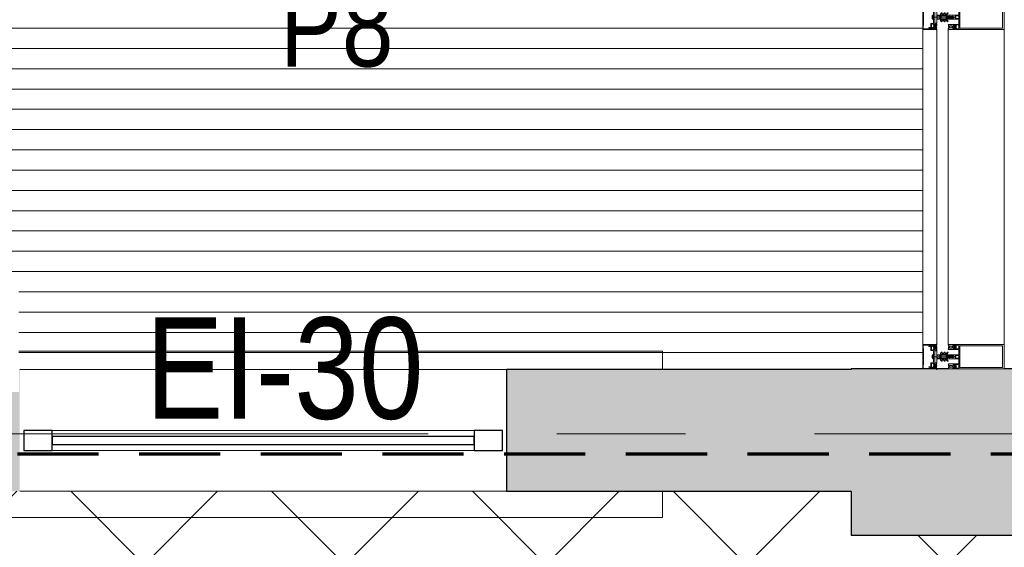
# Model space of a CAD drawing. Header units: millimetres. Extents: x -2180 to 54567, y -1945 to 22251.
# Tile 26 of 143: x 3406 to 5833, y 7220 to 8521. Entities that reach past the tile are written whole.
import ezdxf

# ---------------------------------------------------------------- set-up
doc = ezdxf.new("R2010")
doc.units = ezdxf.units.MM
doc.linetypes.add('EST_Dash_2_1_', pattern=[300, 200, -100])
doc.linetypes.add('Grid Line 1_2_', pattern=[2222.5, 1270, -317.5, 317.5, -317.5])
for name, color, linetype, lineweight in [('_Beyond_', 7, 'Continuous', 9), ('Curtain Panels', 7, 'Continuous', 9), ('Curtain Panels-1', 7, 'Continuous', 18), ('Curtain Wall Mullions', 7, 'Continuous', 9), ('Detail Items', 7, 'Continuous', 9), ('Grids-1', 7, 'Grid Line 1_2_', 9), ('Walls', 7, 'Continuous', 9), ('Walls-1', 7, 'Continuous', 25), ('Windows', 7, 'Continuous', 9), ('Windows-1', 7, 'Continuous', 25)]:
    doc.layers.add(name, color=color, linetype=linetype, lineweight=lineweight)
for name, color, linetype, lineweight, true_color in [('_Beyond_-2', 7, 'Continuous', 9, 0xc0c0c0), ('Color Fill-1', 7, 'Continuous', 9, 0xab8450), ('Cut Pattern-1', 7, 'Continuous', 9, 0x787878), ('Room Tags-1', 7, 'Continuous', 9, 0x800000), ('SMA_Tuletõkkesektsioon', 1, 'EST_Dash_2_1_', 70, 0xff0000), ('Text Notes-1', 1, 'Continuous', 9, 0xff0000)]:
    doc.layers.add(name, color=color, linetype=linetype, lineweight=lineweight, true_color=true_color)
doc.styles.add('Swis721 Cn BT_1', font='swissc.ttf', dxfattribs={"height": 200})
doc.styles.add('Swis721 Cn BT_I', font='swissci.ttf', dxfattribs={"height": 250})

# ---------------------------------------------------------------- blocks, each defined once
blk = doc.blocks.new('SMA_W1_ 1-jaotus - SA-05_1200x1500mm EI-30-1804722-1 Korruse põrandate plaan')
at = {"layer": 'Windows'}
for p, q in [((-520, 0), (520, 0)), ((520, -50), (-520, -50))]:
    blk.add_line(p, q, dxfattribs=at)
at = {"layer": 'Windows-1'}
for p, q in [((-520, 0), (-590, 0)), ((-590, 0), (-590, -50)), ((-520, -50), (-520, 0)), ((590, 0), (520, 0)), ((520, 0), (520, -50)), ((590, -50), (590, 0)), ((520, -15), (-520, -15)), ((-520, -15), (-520, -35)), ((520, -35), (520, -15)), ((-520, -35), (520, -35)), ((-590, -50), (-520, -50)), ((520, -50), (590, -50))]:
    blk.add_line(p, q, dxfattribs=at)
blk = doc.blocks.new('System Panel - Glazed-2215717-1 Korruse põrandate plaan')
at = {"layer": 'Curtain Panels-1'}
for p, q in [((388.6, 0), (-388.6, 0)), ((-388.6, -28), (388.6, -28))]:
    blk.add_line(p, q, dxfattribs=at)
blk = doc.blocks.new('Rectangular Mullion - HI_CovCap-30mm_Mull-125mm-V3-1 Korruse põrandate plaan')
at = {"layer": 'Detail Items'}
for p, q in [((-30, 164.5), (-30, 151)), ((-30, 157.9), (-30, 58.6)), ((28.5, 166), (-28.5, 166)), ((-26.9, 157.9), (-26.9, 58.6)), ((26.9, 157.9), (26.9, 58.6)), ((30, 151), (30, 164.5)), ((30, 157.9), (30, 58.6)), ((-17.6, 41.5), (-17.6, 53.5)), ((-17.1, 54), (-6.5, 54)), ((-5, 52.5), (-5, 25.5)), ((-3.2, 53.5), (-3.2, 46.1)), ((2.7, 54), (-2.7, 54)), ((3.2, 46.1), (3.2, 53.5)), ((5, 25.5), (5, 52.5)), ((6.5, 54), (17.1, 54)), ((17.6, 53.5), (17.6, 41.5)), ((-29.8, 29.2), (-28.5, 29.2)), ((-29.8, 28.3), (-29.8, 28.2)), ((-29.6, 28), (-28.9, 28)), ((-28.6, 28.9), (-29.2, 28.9)), ((-28.1, 29.3), (-25.9, 30.3)), ((-27.3, 40.8), (-27.9, 40.8)), ((-27.9, 40.2), (-26.6, 40.2)), ((-26.8, 44.5), (-27.6, 43.5)), ((-27.3, 39.6), (-27.6, 39.1)), ((-27.2, 46.3), (-26.2, 47.4)), ((-26.2, 42.9), (-26.2, 41.7)), ((-26.2, 32.6), (-26.2, 35.6)), ((-26.1, 39.6), (-26.1, 39.8)), ((-24.5, 43.4), (-25.7, 43.4)), ((-25.7, 41.2), (-25.4, 41.2)), ((-25.5, 39.5), (-25.7, 39.4)), ((-25.5, 47.7), (-22.1, 47.7)), ((-25.2, 41.3), (-24.2, 43)), ((-22.4, 31.6), (-25.2, 31.6)), ((-22.7, 44), (-25, 44)), ((-25, 39.2), (-25, 39.3)), ((-24.3, 39.2), (-24.5, 39.1)), ((-24.2, 37.6), (-23.4, 37.6)), ((-23.8, 39), (-23.9, 39.2)), ((-23.4, 43), (-22.4, 41.3)), ((-23.4, 29), (-23, 28.1)), ((-23.2, 39.2), (-23.3, 39.1)), ((-21.9, 43.4), (-23.1, 43.4)), ((-22.6, 39.2), (-22.7, 39.3)), ((-22.5, 28.1), (-22, 29)), ((-22.2, 41.2), (-21.9, 41.2)), ((-22, 39.6), (-22.1, 39.4)), ((-21.5, 39.7), (-21.6, 39.7)), ((-21.4, 47.4), (-20.4, 46.3)), ((-21.4, 41.7), (-21.4, 42.9)), ((-21.4, 35.6), (-21.4, 32.6)), ((-21.3, 29), (-20.8, 28.1)), ((-20, 43.5), (-20.8, 44.5)), ((-19.6, 40.8), (-20.3, 40.8)), ((-20.2, 28.1), (-19.8, 29)), ((-19, 29), (-18.6, 28.1)), ((-7.8, 23.5), (-10.3, 25)), ((-9.1, 27.2), (-5.7, 25.2)), ((-5.4, 9.3), (-5.4, 24.8)), ((-4.5, 25), (-3.5, 25)), ((-2.7, 45.6), (2.7, 45.6)), ((-2.2, 31), (-2.5, 30.9)), ((-2.5, 30.5), (-2.3, 30.4)), ((-1.9, 34.5), (-2.1, 32.8)), ((-0.9, 36.5), (-1.7, 35.1)), ((-1.7, 23.7), (-1.7, 24.9)), ((-1.4, 24.5), (-1.4, 24)), ((-1.3, 33.7), (-1.3, 33.8)), ((-1.3, 31.1), (0.7, 31.1)), ((-1.1, 34.5), (-0.4, 35.6)), ((0.3, 26.2), (-1.1, 26.2)), ((-0.6, 32.5), (-0.6, 32.4)), ((0.8, 33), (-0.1, 33)), ((0, -6.9), (0, 47.3)), ((0.4, 25), (0.2, 25)), ((0.3, 25.3), (0.6, 25.5)), ((0.4, 35.6), (1.1, 34.5)), ((0.6, 32.3), (0.9, 32.3)), ((1, 31.8), (0.7, 32.1)), ((1.7, 35.1), (0.9, 36.5)), ((1.3, 33.8), (1.3, 33.7)), ((2.1, 32.8), (1.9, 34.5)), ((2.4, 30.9), (2.2, 31)), ((2.2, 30.4), (2.4, 30.5)), ((3.5, 25), (4.5, 25)), ((5.4, 24.8), (5.4, 9.3)), ((5.6, 25.2), (9.1, 27.2)), ((10.3, 25), (7.7, 23.5)), ((19, 29), (18.5, 28.1)), ((19.6, 40.8), (20.3, 40.8)), ((20.2, 28.1), (19.7, 29)), ((20, 43.5), (20.8, 44.5)), ((20.4, 46.3), (21.4, 47.4)), ((21.2, 29), (20.7, 28.1)), ((21.4, 41.7), (21.4, 42.9)), ((21.4, 39.7), (21.6, 39.7)), ((21.4, 35.6), (21.4, 32.6)), ((21.9, 43.4), (23.1, 43.4)), ((22.2, 41.2), (21.9, 41.2)), ((22.4, 28.1), (21.9, 29)), ((22, 39.6), (22.1, 39.4)), ((22.1, 47.7), (25.5, 47.7)), ((23.4, 43), (22.4, 41.3)), ((22.4, 31.6), (25.2, 31.6)), ((22.6, 44), (24.9, 44)), ((22.6, 39.2), (22.7, 39.3)), ((23.4, 29), (23, 28.1)), ((23.1, 39.2), (23.2, 39.1)), ((24.2, 37.6), (23.4, 37.6)), ((23.8, 39), (23.8, 39.2)), ((25.2, 41.3), (24.2, 43)), ((24.3, 39.2), (24.5, 39.1)), ((24.5, 43.4), (25.7, 43.4)), ((25, 39.2), (25, 39.3)), ((25.7, 41.2), (25.4, 41.2)), ((25.5, 39.5), (25.7, 39.4)), ((28.1, 29.3), (25.9, 30.3)), ((26.1, 39.6), (26.1, 39.8)), ((26.2, 47.4), (27.2, 46.3)), ((26.2, 42.9), (26.2, 41.7)), ((26.2, 32.6), (26.2, 35.6)), ((27.9, 40.2), (26.6, 40.2)), ((26.8, 44.5), (27.6, 43.5)), ((27.3, 40.8), (27.9, 40.8)), ((27.3, 39.6), (27.5, 39.1)), ((29.8, 29.2), (28.5, 29.2)), ((28.5, 28.9), (29.2, 28.9)), ((29.6, 28), (28.9, 28)), ((29.8, 28.3), (29.8, 28.2)), ((-7.8, 16.2), (-10.4, 17.8)), ((-7.6, 8.9), (-10.4, 10.5)), ((-9.1, 19.9), (-8.3, 19.4)), ((-9.1, 12.6), (-8.3, 12.1)), ((-7.5, 19.8), (-7.5, 23.1)), ((-7.5, 12.6), (-7.5, 15.8)), ((-5.9, 8.8), (-7.4, 8.8)), ((-5, 1), (-5, 6.7)), ((-2.7, 8.4), (-4, 8.4)), ((-3.9, 22), (-3.9, 11)), ((-3.7, 1.7), (-3.7, 6)), ((-3.4, 22.5), (3.4, 22.5)), ((3.4, 10.5), (-3.4, 10.5)), ((-3.3, 23.5), (-1.9, 23.5)), ((-2.7, 7), (-2.1, 7)), ((-1.7, 9), (-2, 8.7)), ((-1.4, 7.3), (-0.7, 8)), ((-1.1, 23.8), (-0.5, 24.2)), ((0.5, 24.2), (1.4, 23.6)), ((0.7, 8), (1.4, 7.3)), ((2, 8.7), (1.7, 9)), ((1.9, 23.5), (3.3, 23.5)), ((2.1, 7), (2.7, 7)), ((3.3, 8.4), (2.7, 8.4)), ((3.7, 6), (3.7, 1.7)), ((3.9, 11), (3.9, 22)), ((4.3, 22.5), (4.3, 9.4)), ((7.4, 8.8), (5.9, 8.8)), ((7.5, 23.1), (7.5, 19.8)), ((7.5, 15.8), (7.5, 12.6)), ((10.4, 10.5), (7.6, 8.9)), ((10.4, 17.8), (7.7, 16.2)), ((8.2, 19.4), (9.1, 19.9)), ((8.2, 12.1), (9.1, 12.6)), ((-31, 0), (-31.9, 0)), ((-26.5, -14.6), (-28.4, -10.3)), ((-25.4, -15.9), (-28.2, -15.9)), ((-26.8, -0.2), (-27.6, -1.7)), ((-26.3, -10.9), (-25.6, -12.5)), ((-25.7, -1), (-26.2, -0.2)), ((-16, -14.9), (-26, -14.9)), ((-23.8, -4.2), (-25.1, -4.2)), ((-25.1, -4.8), (-24.5, -4.8)), ((-24.6, -0.2), (-25, -1)), ((-24.8, -3.1), (-24.5, -3.6)), ((-24.8, -7.5), (-24, -8.5)), ((-24.6, -13.1), (-18, -13.1)), ((-23.5, -1), (-24, -0.2)), ((-23.4, -6.9), (-23.4, -5.7)), ((-23.3, -3.8), (-23.3, -3.6)), ((-22.4, -0.2), (-22.9, -1)), ((-22.9, -3.4), (-22.7, -3.5)), ((-22.9, -5.2), (-22.6, -5.2)), ((-21.7, -7.4), (-22.9, -7.4)), ((-22.4, -5.4), (-21.4, -7)), ((-22.2, -3.3), (-22.2, -3.2)), ((-22.2, -8), (-19.8, -8)), ((-21.3, -1), (-21.8, -0.2)), ((-21.7, -3.1), (-21.5, -3.2)), ((-21, -3.2), (-21, -3)), ((-20.2, -0.2), (-20.7, -1)), ((-20.6, -7), (-19.6, -5.4)), ((-20.5, -3.1), (-20.4, -3.2)), ((-19.1, -7.4), (-20.3, -7.4)), ((-19.9, -3.3), (-19.8, -3.2)), ((-19.1, -1), (-19.6, -0.2)), ((-19.4, -5.2), (-19.1, -5.2)), ((-19.3, -3.4), (-19.2, -3.6)), ((-18.8, -3.7), (-18.7, -3.7)), ((-18.6, -5.7), (-18.6, -6.9)), ((-18, -0.2), (-18.5, -1)), ((-18, -8.5), (-17.2, -7.5)), ((-17.5, -4.8), (-16.8, -4.8)), ((-17, -1), (-17.4, -0.2)), ((-15.7, -0.2), (-16.2, -1)), ((-14.4, -8.4), (-15.5, -14.5)), ((-5.2, -8.2), (-14.1, -8.2)), ((-0.2, -8.2), (-4.8, -8.2)), ((-4.1, -10.4), (4.1, -10.4)), ((-3.7, 0), (-4, 0)), ((2.3, -11.9), (-2.3, -11.9)), ((4.8, -8.2), (0.3, -8.2)), ((4, 0), (3.6, 0)), ((14.1, -8.2), (5.2, -8.2)), ((15.5, -14.5), (14.4, -8.4)), ((15.7, -0.2), (16.2, -1)), ((26, -14.9), (16, -14.9)), ((17.5, -4.8), (16.8, -4.8)), ((17, -1), (17.4, -0.2)), ((18, -8.5), (17.2, -7.5)), ((18, -0.2), (18.5, -1)), ((18, -13.1), (24.6, -13.1)), ((18.6, -5.7), (18.6, -6.9)), ((18.8, -3.7), (18.7, -3.7)), ((19.1, -1), (19.6, -0.2)), ((19.4, -5.2), (19.1, -5.2)), ((19.1, -7.4), (20.3, -7.4)), ((19.3, -3.4), (19.2, -3.6)), ((20.6, -7), (19.6, -5.4)), ((19.9, -3.3), (19.8, -3.2)), ((22.2, -8), (19.8, -8)), ((20.2, -0.2), (20.7, -1)), ((20.5, -3.1), (20.4, -3.2)), ((21, -3.2), (21, -3)), ((21.3, -1), (21.8, -0.2)), ((22.4, -5.4), (21.4, -7)), ((21.7, -3.1), (21.5, -3.2)), ((21.7, -7.4), (22.9, -7.4)), ((22.2, -3.3), (22.2, -3.2)), ((22.4, -0.2), (22.9, -1)), ((22.9, -5.2), (22.6, -5.2)), ((22.9, -3.4), (22.7, -3.5)), ((23.3, -3.8), (23.3, -3.6)), ((23.4, -6.9), (23.4, -5.7)), ((23.5, -1), (24, -0.2)), ((23.8, -4.2), (25.1, -4.2)), ((24.8, -7.5), (24, -8.5)), ((24.8, -3.1), (24.5, -3.6)), ((25.1, -4.8), (24.5, -4.8)), ((24.6, -0.2), (25, -1)), ((28.2, -15.9), (25.4, -15.9)), ((25.6, -12.5), (26.3, -10.9)), ((25.7, -1), (26.2, -0.2)), ((28.4, -10.3), (26.5, -14.6)), ((26.8, -0.2), (27.6, -1.7)), ((31, 0), (31.9, 0)), ((-23.7, -33.7), (-27.7, -33.7)), ((-27.5, -35), (27.5, -35)), ((27.7, -33.7), (23.7, -33.7))]:
    blk.add_line(p, q, dxfattribs=at)
at = {"layer": 'Detail Items', "flags": 128}
for points in [[(26.9, 151), (26.9, 161.7), (-26.9, 161.7), (-26.9, 151)], [(-30, 61), (-30, 41), (-28.1, 41), (-27.3, 41.8), (-27.3, 42.4), (-28.5, 42.4), (-28.5, 45.1), (-24.1, 45.1)], [(-24.1, 54), (-28.5, 54), (-28.5, 48.3), (-27.3, 48.3), (-27.3, 47.7), (-28, 47.1)], [(-26.9, 61), (-26.9, 56.3), (26.9, 56.3), (26.9, 61)], [(-19.7, 47.1), (-20.3, 47.7), (-20.3, 48.3), (-19.1, 48.3), (-19.1, 54), (-23.6, 54)], [(23.5, 54), (19.1, 54), (19.1, 48.3), (20.3, 48.3), (20.3, 47.7), (19.6, 47.1)], [(24, 45.1), (28.5, 45.1), (28.5, 42.4), (27.3, 42.4), (27.3, 41.8), (28.1, 41), (30, 41), (30, 61)], [(27.9, 47.1), (27.3, 47.7), (27.3, 48.3), (28.5, 48.3), (28.5, 54), (24, 54)], [(-28.5, 40.8), (-30, 40.8), (-30, 29.4)], [(-27.5, 43.1), (-27, 42.8), (-27, 42.7)], [(-23.6, 45.1), (-19.1, 45.1), (-19.1, 42.4), (-20.3, 42.4), (-20.3, 41.8), (-19.5, 41), (-18.1, 41)], [(-21.1, 40.2), (-19.8, 40.1), (-21, 40.1), (-21, 39.9)], [(-20.6, 42.7), (-20.6, 42.8), (-20.1, 43.1)], [(-18, 28.1), (-17.6, 28.9), (-17.6, 40.8), (-19, 40.8)], [(-3.4, 25), (-5, 25), (-5, 9.1)], [(-2.5, 26), (-2.5, 26.9), (-2, 27.2), (-2, 28.5), (-2.5, 28.7), (-2, 29), (-2, 30.3), (-2.5, 30.5), (-2, 30.8), (-2, 32.1), (-2.5, 32.3), (-2, 32.6), (-2, 33.9), (-2.5, 34.1), (-2, 34.4), (-2, 35.7), (-2.5, 35.9), (-2, 36.2), (-2, 37.5), (-2.5, 37.7), (-2, 38), (-2, 39.3), (-2.5, 39.5), (-2, 39.8), (-2, 40.8), (-0.9, 42.8)], [(-1.6, 25.3), (-1.2, 25.6), (-0.2, 25.7), (-0.4, 25.6), (-1.3, 24.8)], [(-0.4, 32), (0.1, 31.7), (-1.2, 31.6)], [(-0.1, 25.3), (-0.1, 25.4), (0, 25.4)], [(0.4, 31.8), (0.4, 31.9), (0.4, 32.1)], [(0.9, 42.8), (2, 40.8), (2, 38.9), (2.5, 38.6), (2, 38.3), (2, 37.1), (2.5, 36.8), (2, 36.5), (2, 35.3), (2.5, 35), (2, 34.7), (2, 33.5), (2.5, 33.2), (2, 32.9), (2, 31.7), (2.5, 31.4), (2, 31.1), (2, 29.9), (2.5, 29.6), (2, 29.3), (2, 28.1), (2.5, 27.8), (2, 27.5), (2, 26.3), (2.5, 26)], [(5, 1), (5, 25), (3.4, 25)], [(18, 28.1), (17.6, 28.9), (17.6, 40.8), (18.9, 40.8)], [(18.1, 41), (19.5, 41), (20.3, 41.8), (20.3, 42.4), (19.1, 42.4), (19.1, 45.1), (23.5, 45.1)], [(21, 40.2), (19.7, 40.1), (21, 40.1), (21, 39.9)], [(20.6, 42.7), (20.6, 42.8), (20.1, 43.1)], [(27.5, 43.1), (27, 42.8), (27, 42.7)], [(28.5, 40.8), (30, 40.8), (30, 29.4)], [(-4.5, 9), (-4.3, 11), (-4.3, 22.5)], [(-2.7, 1), (-2.7, 1.4), (-3.4, 1.4)], [(3.4, 1.4), (2.6, 1.4), (2.6, 1)], [(-27.7, -8.7), (-28.9, -5), (-30, -5), (-30, -32.5)], [(-29.8, -2.1), (-29.8, -4.8), (-25.7, -4.8)], [(-28.7, -15.4), (-28.7, -12.6), (-28.4, -11.5), (-28.4, -10.2)], [(-28.7, -32.7), (-28.7, -17.2), (-26.2, -17.2), (-26.2, -19.7), (-24.9, -19.7), (-24.9, -16.4)], [(-27.5, -8.7), (-28.5, -5), (-25.3, -5), (-24.5, -5.8), (-24.5, -6.4), (-26.4, -6.4), (-25.6, -9.3)], [(-24.2, -6.7), (-24.2, -6.8), (-24.7, -7.1)], [(-17, -4.2), (-18.2, -4.2), (-18.2, -3.9), (-16.9, -4.1)], [(-17.3, -7.1), (-17.8, -6.8), (-17.8, -6.7)], [(-17, -12.3), (-16, -6.4), (-17.5, -6.4), (-17.5, -5.8), (-16.7, -5), (16.7, -5), (17.5, -5.8), (17.5, -6.4), (16, -6.4), (17, -12.3)], [(-16.2, -4.8), (-14.8, -4.8), (-14.8, -0.9), (-15.2, -0.2)], [(-14.7, -0.4), (-14.7, 0), (14.7, 0), (14.7, -0.4)], [(-5.2, -9.8), (-5.4, -8.2), (5.4, -8.2), (5.2, -9.8)], [(16.2, -4.8), (14.8, -4.8), (14.8, -0.9), (15.2, -0.2)], [(17, -4.2), (18.2, -4.2), (18.2, -3.9), (16.9, -4.1)], [(17.3, -7.1), (17.8, -6.8), (17.8, -6.7)], [(24.2, -6.7), (24.2, -6.8), (24.7, -7.1)], [(25.6, -9.3), (26.4, -6.4), (24.5, -6.4), (24.5, -5.8), (25.3, -5), (28.5, -5), (27.5, -8.7)], [(24.9, -16.4), (24.9, -19.7), (26.2, -19.7), (26.2, -17.2), (28.7, -17.2), (28.7, -32.7)], [(29.8, -2.1), (29.8, -4.8), (25.7, -4.8)], [(30, -32.5), (30, -5), (28.9, -5), (27.7, -8.7)], [(28.4, -10.2), (28.4, -11.5), (28.7, -12.6), (28.7, -15.4)]]:
    blk.add_lwpolyline(points, dxfattribs=at)
for points in [[(0, 37), (0, 35.9)], [(-14.7, -0.4), (14.7, -0.4), (14.7, -4.9), (-14.7, -4.9)]]:
    blk.add_lwpolyline(points, close=True, dxfattribs=at)
at = {"layer": 'Detail Items'}
for centre, radius, start, end in [((-28.5, 164.5), 1.5, 90, 180), ((28.5, 164.5), 1.5, 0, 90), ((-23.8, 53.9), 0.25, 11.537, 168.463), ((-17.1, 53.5), 0.5, 90, 180), ((-6.5, 52.5), 1.5, 360, 90), ((-2.7, 53.5), 0.5, 90, 180), ((2.7, 53.5), 0.5, 0, 90), ((6.5, 52.5), 1.5, 90, 180), ((17.1, 53.5), 0.5, 0, 90), ((23.8, 53.9), 0.25, 11.537, 168.463), ((-29.8, 29.4), 0.2, 180.0083, 269.9961), ((-29.2, 28.3), 0.6, 89.9898, 180.0124), ((-29.6, 28.2), 0.2, 179.962, 270.0227), ((-28.9, 38.7), 10.7, 270.0006, 296.6602), ((-27.9, 39.5), 0.65, 90, 270), ((-28.6, 35.2), 6.3, 270.0004, 298.0721), ((-28.2, 40.8), 0.3, 180, 0), ((-28.5, 30.2), 1, 270.0045, 293.9938), ((-27.6, 46.7), 0.5, 135, 315), ((-27.9, 39.3), 0.4, 270, 330.0063), ((-27.4, 43.3), 0.3, 140.0103, 239.9951), ((-27.3, 41.1), 0.3, 270.9052, 359.9815), ((-26.4, 39.1), 1, 90.8272, 149.9977), ((-24, 41.9), 3.14, 165.4979, 194.5021), ((-26.2, 44), 0.8, 22.6156, 140.0033), ((-26.6, 39.7), 0.5, 54.9221, 90), ((-26.4, 39.7), 0.339, 3.0025, 90.8217), ((-23.8, 43.7), 4.4, 234.9221, 305.8412), ((-25.5, 46.7), 1, 90, 135), ((-25.7, 42.9), 0.5, 89.9899, 180.0101), ((-25.7, 41.7), 0.5, 179.9897, 270.0103), ((-24.2, 35.6), 2, 89.9974, 180.0026), ((-25.2, 32.6), 1, 179.9928, 270.0072), ((-25.8, 39.6), 0.272, 183.0147, 299.989), ((-25.8, 29.9), 0.35, 298.0748, 113.9984), ((-25.3, 39.2), 0.316, 18.0033, 119.993), ((-25, 44.5), 0.5, 202.6224, 269.9997), ((-25.4, 41.5), 0.3, 269.9879, 330.0064), ((-24.7, 39.3), 0.3, 197.9991, 314.9995), ((-24.5, 43.1), 0.3, 329.9976, 90.0064), ((-24.1, 39), 0.316, 32.9896, 135.009), ((-23.8, 45), 0.25, 11.537, 168.463), ((-23.9, 28.7), 0.51, 31.8069, 116.6614), ((-23.5, 39.2), 0.3, 213.0015, 329.9997), ((-23.1, 43.1), 0.3, 89.9987, 209.9973), ((-23.4, 35.6), 2, 0.0021, 89.9979), ((-22.9, 39.1), 0.316, 48.0026, 149.9974), ((-22.7, 28.3), 0.3, 209.9964, 330.0036), ((-22.7, 44.5), 0.5, 269.9988, 337.3791), ((-22.4, 39.4), 0.3, 227.9972, 345.0045), ((-22.2, 41.5), 0.3, 209.995, 270.0107), ((-22.4, 32.6), 1, 270.0013, 359.9987), ((-21.5, 44), 0.8, 40.0031, 157.3772), ((-22.1, 46.7), 1, 45, 90), ((-21.7, 39.5), 0.3, 63.0032, 164.9985), ((-21.6, 28.8), 0.41, 29.9985, 150.0015), ((-21.9, 42.9), 0.5, 0.0092, 89.9908), ((-21.9, 41.7), 0.5, 270.009, 359.991), ((-21.3, 39.9), 0.3, 243.009, 359.9888), ((-21.1, 39.9), 0.3, 90, 125.8412), ((-20.5, 28.3), 0.3, 209.9964, 330.0036), ((-23.7, 41.9), 3.14, 346.8025, 14.483), ((-20.3, 41.1), 0.3, 166.8025, 270), ((-20, 46.7), 0.5, 225, 45), ((-20.3, 43.3), 0.3, 299.9983, 40.0113), ((-19.8, 40.5), 0.33, 270, 54.9099), ((-19.8, 40.6), 0.5, 269.9912, 352.8263), ((-19.4, 28.8), 0.41, 30.0052, 149.9948), ((-19, 40.5), 0.3, 90.003, 172.8115), ((-18.3, 28.3), 0.3, 209.9964, 330.0036), ((-18.1, 41.5), 0.5, 270, 0), ((-9.7, 26.1), 1.3, 154.4117, 240), ((-9.7, 26), 1.3, 60, 150), ((-5.9, 24.8), 0.5, 360, 60), ((-4.5, 25.5), 0.5, 180, 270), ((-3.5, 26), 1, 270, 0), ((-3.4, 26.5), 1.5, 270, 10.22), ((-2.7, 46.1), 0.5, 180, 270), ((-2.4, 30.7), 0.2, 120, 240), ((17.7, 30.3), 20, 179.7236, 190.22), ((17.7, 30.3), 20, 173, 178.0497), ((-0.4, 34.3), 1.5, 150, 173), ((-1.2, 24.9), 0.5, 135, 180), ((-1.3, 30.9), 0.2, 90, 179.3132), ((46.5, 30.3), 48, 179.3132, 184.7125), ((46.5, 30.3), 48, 176, 178.2341), ((-1.2, 31.8), 0.2, 178.2341, 270), ((-0.9, 24.5), 0.5, 135, 180), ((0.3, 33.7), 1.6, 150, 176), ((-1.1, 26.4), 0.2, 184.7125, 270), ((-1, 25.5), 0.2, 90, 135), ((0, 42.3), 1, 30, 150), ((0, 36), 1, 90.0286, 150), ((-0.1, 32.5), 0.5, 90, 180), ((-0.1, 32.4), 0.5, 180, 240), ((-0.4, 25.4), 0.2, 90, 135), ((0, 23.3), 1, 60, 120), ((0, 35.4), 0.5, 90.0573, 150), ((-0.3, 25.4), 0.2, 360, 90), ((-0.2, 25.5), 0.2, 360, 90), ((0.2, 25.3), 0.3, 180, 270), ((0, 36), 1, 30, 89.9714), ((0, 35.4), 0.5, 30, 89.9427), ((0.2, 25.4), 0.2, 180, 315), ((0.2, 31.9), 0.2, 240, 0), ((0.2, 31.8), 0.2, 270, 0), ((0.3, 25.8), 0.4, 315, 90), ((0.6, 32.1), 0.2, 90, 180), ((0.6, 31.9), 0.2, 45, 180), ((0.4, 25.8), 0.8, 270, 354.4962), ((0.7, 31.5), 0.4, 270, 45), ((0.8, 33.5), 0.5, 270, 3.8302), ((0.9, 31.8), 0.5, 1.777, 90), ((-0.3, 33.7), 1.6, 4, 30), ((-46.6, 30.3), 48, 354.4962, 1.777), ((-46.6, 30.3), 48, 3.8302, 4), ((0.4, 34.3), 1.5, 7, 30), ((-17.8, 30.3), 20, 349.78, 0.2764), ((3.4, 26.5), 1.5, 169.78, 270), ((-17.8, 30.3), 20, 1.9503, 7), ((2.3, 30.7), 0.2, 300, 60), ((3.5, 26), 1, 180, 270), ((2.7, 46.1), 0.5, 270, 0), ((4.5, 25.5), 0.5, 270, 360), ((5.9, 24.8), 0.5, 120, 180), ((9.7, 26), 1.3, 30, 120), ((9.7, 26.1), 1.3, 300, 25.5883), ((18.1, 41.5), 0.5, 180, 270), ((18.3, 28.3), 0.3, 209.9964, 330.0036), ((18.9, 40.5), 0.3, 7.1885, 89.997), ((19.4, 28.8), 0.41, 30.0052, 149.9948), ((19.7, 40.6), 0.5, 187.1737, 270.0088), ((20, 46.7), 0.5, 135, 315), ((19.8, 40.5), 0.33, 125.0901, 270), ((20.2, 43.3), 0.3, 139.9887, 240.0017), ((20.5, 28.3), 0.3, 209.9964, 330.0036), ((20.3, 41.1), 0.3, 270, 13.1975), ((23.6, 41.9), 3.14, 165.517, 193.1975), ((21.4, 44), 0.8, 22.6228, 139.9969), ((21, 39.9), 0.3, 54.1588, 90), ((21.3, 39.9), 0.3, 180.0112, 296.991), ((23.8, 43.7), 4.4, 234.1588, 305.0779), ((21.6, 28.8), 0.41, 29.9985, 150.0015), ((22.1, 46.7), 1, 90, 135), ((21.9, 42.9), 0.5, 90.0092, 179.9908), ((21.9, 41.7), 0.5, 180.009, 269.991), ((23.4, 35.6), 2, 90.0021, 179.9979), ((22.4, 32.6), 1, 180.0013, 269.9987), ((21.7, 39.5), 0.3, 15.0015, 116.9968), ((22.4, 39.4), 0.3, 194.9955, 312.0028), ((22.6, 44.5), 0.5, 202.6209, 270.0012), ((22.2, 41.5), 0.3, 269.9893, 330.005), ((22.7, 28.3), 0.3, 209.9964, 330.0036), ((22.9, 39.1), 0.316, 30.0026, 131.9974), ((23.1, 43.1), 0.3, 330.0027, 90.0013), ((23.5, 39.2), 0.3, 210.0003, 326.9985), ((23.9, 28.7), 0.51, 63.3386, 148.1931), ((23.8, 45), 0.25, 11.537, 168.463), ((24.1, 39), 0.316, 44.991, 147.0104), ((28.9, 38.7), 10.7, 243.3398, 269.9994), ((24.5, 43.1), 0.3, 89.9936, 210.0024), ((24.2, 35.6), 2, 359.9974, 90.0026), ((24.7, 39.3), 0.3, 225.0005, 342.0009), ((24.9, 44.5), 0.5, 270.0003, 337.3776), ((25.3, 39.2), 0.316, 60.007, 161.9967), ((25.4, 41.5), 0.3, 209.9936, 270.0121), ((25.2, 32.6), 1, 269.9928, 0.0072), ((26.1, 44), 0.8, 39.9967, 157.3844), ((25.7, 29.9), 0.35, 66.0016, 241.9252), ((25.5, 46.7), 1, 45, 90), ((28.5, 35.2), 6.3, 241.9279, 269.9996), ((25.7, 42.9), 0.5, 359.9899, 90.0101), ((25.7, 41.7), 0.5, 269.9897, 0.0103), ((25.8, 39.6), 0.272, 240.011, 356.9853), ((26.4, 39.7), 0.339, 89.1783, 176.9975), ((26.6, 39.7), 0.5, 90, 125.0779), ((26.4, 39.1), 1, 30.0023, 89.1728), ((24, 41.9), 3.14, 345.4979, 14.5021), ((27.3, 41.1), 0.3, 180.0185, 269.0948), ((27.6, 46.7), 0.5, 225, 45), ((27.3, 43.3), 0.3, 300.0049, 39.9897), ((27.9, 39.3), 0.4, 209.9937, 270), ((28.2, 40.8), 0.3, 180, 0), ((27.9, 39.5), 0.65, 270, 90), ((28.5, 30.2), 1, 246.0062, 269.9955), ((29.2, 28.3), 0.6, 359.9876, 90.0102), ((29.6, 28.2), 0.2, 269.9773, 0.038), ((29.8, 29.4), 0.2, 270.0039, 359.9917), ((-9.8, 18.8), 1.2, 150, 240), ((-9.8, 11.5), 1.2, 150, 240), ((-9.7, 18.8), 1.3, 60, 150), ((-9.7, 11.5), 1.3, 60, 150), ((-8, 19.8), 0.5, 240, 0), ((-8, 12.6), 0.5, 240, 0), ((-8, 23.1), 0.5, 0, 60), ((-8, 15.8), 0.5, 0, 60), ((-7.4, 9.3), 0.5, 240, 270), ((-5.9, 9.3), 0.5, 270, 0), ((-4, 9.1), 1, 180, 216.8699), ((-4, 6.7), 1, 143.1301, 180), ((-4, 1), 1, 180, 270), ((-5.6, 7.9), 1, 323.1301, 36.8699), ((-4, 8.9), 0.5, 174, 270), ((-3.3, 22.5), 1, 90, 180), ((-3.4, 22), 0.5, 90, 180), ((-3.4, 11), 0.5, 180, 270), ((-2.7, 6), 1, 90, 180), ((-3.4, 1.7), 0.3, 180, 270), ((-3.7, 1), 1, 270, 0), ((-2.7, 9.4), 1, 270, 315), ((-2.1, 8), 1, 270, 315), ((-1.9, 23.7), 0.2, 270, 0), ((0, 7.3), 2.4, 45, 135), ((-1.2, 24), 0.2, 180, 300), ((0, 7.3), 1, 45, 135), ((1.9, 24.5), 1, 240, 270), ((2.1, 8), 1, 225, 270), ((2.7, 9.4), 1, 225, 270), ((3.6, 1), 1, 180, 270), ((2.7, 6), 1, 360, 90), ((3.3, 22.5), 1, 360, 90), ((3.3, 9.4), 1, 270, 0), ((3.4, 22), 0.5, 360, 90), ((3.4, 11), 0.5, 270, 0), ((3.4, 1.7), 0.3, 270, 0), ((4, 1), 1, 270, 0), ((5.9, 9.3), 0.5, 180, 270), ((7.4, 9.3), 0.5, 270, 300), ((8, 23.1), 0.5, 120, 180), ((8, 19.8), 0.5, 180, 300), ((8, 15.8), 0.5, 120, 180), ((8, 12.6), 0.5, 180, 300), ((9.7, 18.8), 1.3, 30, 120), ((9.7, 11.5), 1.3, 30, 120), ((9.8, 18.8), 1.2, 300, 30), ((9.8, 11.5), 1.2, 300, 30), ((-31.9, -0.3), 0.3, 89.9022, 261.6433), ((-32.3, -3.4), 2.86, 27.5921, 81.6433), ((-31, -2), 2, 80.4545, 89.9022), ((-31.1, -2.9), 2.91, 25.3637, 80.4545), ((-28.2, -15.4), 0.5, 179.9719, 270.0272), ((-28.1, -1.4), 0.5, 205.3637, 330.1649), ((-27.9, -10.1), 0.6, 98.4417, 205), ((-27.6, -10.2), 0.8, 121.4994, 180), ((-28.4, -8.9), 0.674, 301.4994, 19.3465), ((-28.1, -8.9), 0.6, 278.4417, 15), ((-26.5, -0.3), 0.3, 30.7154, 150.1649), ((-26, -14.4), 0.5, 205, 270), ((-25.8, -10.6), 0.6, 108.8192, 205), ((-26.2, -9.5), 0.6, 288.8192, 15), ((-25.4, -0.8), 0.417, 215.132, 324.868), ((-25.1, -3.5), 0.65, 90, 270), ((-25.4, -4.8), 0.3, 0, 180), ((-24.6, -12.1), 1, 205, 270), ((-25.4, -16.4), 0.5, 359.9693, 90.0307), ((-25.1, -3.3), 0.4, 29.9937, 90), ((-24.5, -7.3), 0.3, 120.0049, 219.9897), ((-24.3, -0.3), 0.3, 30.5887, 149.5346), ((-23.6, -3.1), 1, 210.0023, 269.1728), ((-24.5, -5.1), 0.3, 0.0185, 89.0948), ((-21.2, -5.9), 3.14, 165.4979, 194.5021), ((-23.4, -8), 0.8, 219.9967, 337.3844), ((-23.8, -3.7), 0.5, 270, 305.0779), ((-23.6, -3.7), 0.339, 269.1783, 356.9975), ((-23.2, -0.8), 0.415, 215.012, 324.988), ((-21, -7.7), 4.4, 54.1588, 125.0779), ((-22.9, -5.7), 0.5, 89.9897, 180.0103), ((-22.9, -6.9), 0.5, 179.9899, 270.0101), ((-23, -3.6), 0.272, 60.011, 176.9853), ((-22.5, -3.2), 0.316, 240.007, 341.9967), ((-22.6, -5.5), 0.3, 29.9936, 90.0121), ((-22.2, -8.5), 0.5, 90.0003, 157.3776), ((-22.1, -0.3), 0.3, 30.1448, 149.5346), ((-21.9, -3.3), 0.3, 45.0005, 162.0009), ((-21.7, -7.1), 0.3, 269.9936, 30.0024), ((-21.3, -3), 0.316, 224.991, 327.0104), ((-21, -0.8), 0.43, 217.8436, 323.8234), ((-20.7, -3.2), 0.3, 30.0003, 146.9985), ((-20.3, -7.1), 0.3, 150.0027, 270.0013), ((-20.1, -3.1), 0.316, 210.0026, 311.9974), ((-19.9, -0.3), 0.3, 30.3449, 149.5346), ((-19.6, -3.4), 0.3, 14.9955, 132.0028), ((-19.8, -8.5), 0.5, 22.6209, 90.0012), ((-19.4, -5.5), 0.3, 89.9893, 150.005), ((-18.6, -8), 0.8, 202.6228, 319.9969), ((-18.9, -3.5), 0.3, 195.0015, 296.9968), ((-18.8, -0.8), 0.419, 215.4665, 324.6999), ((-19.1, -5.7), 0.5, 0.009, 89.991), ((-19.1, -6.9), 0.5, 270.0092, 359.9908), ((-18.5, -3.9), 0.3, 0.0112, 116.991), ((-18.2, -3.9), 0.3, 234.1588, 270), ((-17.7, -0.3), 0.3, 30.3446, 149.7685), ((-18, -12.1), 1, 270, 350), ((-17.5, -5.1), 0.3, 90, 193.1975), ((-20.8, -5.9), 3.14, 345.517, 13.1975), ((-17.4, -7.3), 0.3, 319.9887, 60.0017), ((-16.6, -0.8), 0.416, 206.9541, 331.568), ((-17, -4.5), 0.33, 305.0901, 90), ((-16.9, -4.6), 0.5, 7.1737, 90.0088), ((-16.2, -4.5), 0.3, 187.1885, 269.997), ((-16, -14.4), 0.5, 270, 350), ((-15.5, -0.3), 0.3, 29.7965, 150.132), ((-14.1, -8.5), 0.3, 90, 170), ((-5, -8.2), 0.256, 12.6804, 167.3196), ((-3.1, -9.2), 2.2, 193.9732, 242.7254), ((0.1, -2.7), 9.41, 243.7681, 255.5743), ((0, -8.2), 0.256, 12.6804, 167.3196), ((-0.1, -2.7), 9.4, 284.4213, 296.233), ((3.1, -9.2), 2.2, 297.272, 346.0293), ((5, -8.2), 0.256, 12.6804, 167.3196), ((14.1, -8.5), 0.3, 10, 90), ((15.5, -0.3), 0.3, 29.868, 150.2035), ((16, -14.4), 0.5, 190, 270), ((16.6, -0.8), 0.416, 208.432, 333.0459), ((16.2, -4.5), 0.3, 270.003, 352.8115), ((16.9, -4.6), 0.5, 89.9912, 172.8263), ((17, -4.5), 0.33, 90, 234.9099), ((18, -12.1), 1, 190, 270), ((17.4, -7.3), 0.3, 119.9983, 220.0113), ((17.7, -0.3), 0.3, 30.2315, 149.6554), ((17.5, -5.1), 0.3, 346.8025, 90), ((20.8, -5.9), 3.14, 166.8025, 194.483), ((18.6, -8), 0.8, 220.0031, 337.3772), ((18.5, -3.9), 0.3, 63.009, 179.9888), ((18.2, -3.9), 0.3, 270, 305.8412), ((21, -7.7), 4.4, 54.9221, 125.8412), ((18.8, -0.8), 0.419, 215.3001, 324.5335), ((19.1, -5.7), 0.5, 90.009, 179.991), ((19.1, -6.9), 0.5, 180.0092, 269.9908), ((18.9, -3.5), 0.3, 243.0032, 344.9985), ((19.6, -3.4), 0.3, 47.9972, 165.0045), ((19.4, -5.5), 0.3, 29.995, 90.0107), ((19.8, -8.5), 0.5, 89.9988, 157.3791), ((19.9, -0.3), 0.3, 30.4654, 149.6551), ((20.1, -3.1), 0.316, 228.0026, 329.9974), ((20.3, -7.1), 0.3, 269.9987, 29.9973), ((20.7, -3.2), 0.3, 33.0015, 149.9997), ((21, -0.8), 0.43, 216.1766, 322.1564), ((21.3, -3), 0.316, 212.9896, 315.009), ((21.7, -7.1), 0.3, 149.9976, 270.0064), ((21.9, -3.3), 0.3, 17.9991, 134.9995), ((22.1, -0.3), 0.3, 30.4654, 149.8552), ((22.5, -3.2), 0.316, 198.0033, 299.993), ((22.2, -8.5), 0.5, 22.6224, 89.9997), ((22.6, -5.5), 0.3, 89.9879, 150.0064), ((23.4, -8), 0.8, 202.6156, 320.0033), ((23.2, -0.8), 0.415, 215.012, 324.988), ((23, -3.6), 0.272, 3.0147, 119.989), ((22.9, -5.7), 0.5, 359.9897, 90.0103), ((22.9, -6.9), 0.5, 269.9899, 0.0101), ((23.6, -3.7), 0.339, 183.0025, 270.8217), ((23.8, -3.7), 0.5, 234.9221, 270), ((23.6, -3.1), 1, 270.8272, 329.9977), ((24.3, -0.3), 0.3, 30.4654, 149.4113), ((24.5, -5.1), 0.3, 90.9052, 179.9815), ((21.2, -5.9), 3.14, 345.4979, 14.5021), ((24.6, -12.1), 1, 270, 335), ((24.5, -7.3), 0.3, 320.0103, 59.9951), ((25.1, -3.3), 0.4, 90, 150.0063), ((25.4, -16.4), 0.5, 89.9693, 180.0307), ((25.4, -0.8), 0.417, 215.132, 324.868), ((25.1, -3.5), 0.65, 270, 90), ((25.4, -4.8), 0.3, 0, 180), ((26.2, -9.5), 0.6, 165, 251.1808), ((25.8, -10.6), 0.6, 335, 71.1808), ((26, -14.4), 0.5, 270, 335), ((26.5, -0.3), 0.3, 29.8351, 149.2846), ((28.1, -8.9), 0.6, 165, 261.5583), ((28.1, -1.4), 0.5, 209.8351, 334.6363), ((28.4, -8.9), 0.674, 160.6535, 238.5006), ((27.6, -10.2), 0.8, 360, 58.5006), ((27.9, -10.1), 0.6, 335, 81.5583), ((28.2, -15.4), 0.5, 269.9711, 0.0263), ((31.1, -2.9), 2.91, 99.5455, 154.6363), ((32.3, -3.4), 2.86, 98.3567, 152.4079), ((31, -2), 2, 90.0978, 99.5455), ((31.9, -0.3), 0.3, 278.3567, 90.0978), ((-27.5, -32.5), 2.5, 179.998, 270.002), ((-27.7, -32.7), 0.999, 179.97, 270.03), ((0, -495.1), 462, 87.0596, 92.9404), ((27.5, -32.5), 2.5, 269.9956, 0.0042), ((27.7, -32.7), 1, 269.973, 0.0253)]:
    blk.add_arc(centre, radius, start, end, dxfattribs=at)
blk = doc.blocks.new('Rectangular Mullion - Schüco hor_ tran_ cover cap 45mm_ profiil 130mm-2215714-1 Korruse põrandate plaan')
at = {"layer": '_Beyond_'}
for p, q in [((5631.8, 8497.1), (5631.8, 7720)), ((5666.7, 8497.1), (5666.7, 7720)), ((5832.8, 7720), (5832.8, 8497.1))]:
    blk.add_line(p, q, dxfattribs=at)

msp = doc.modelspace()

# ---------------------------------------------------------------- hatches: boundary and pattern name
at = {"layer": '_Beyond_-2'}
h = msp.add_hatch(dxfattribs=at)
h.set_pattern_fill('FP_31', color=256, style=0, pattern_type=2)
h.set_pattern_definition([(0, (0, 0), (0, 50), [])])
h.paths.add_polyline_path([(3403.8, 7658.3), (5455.6, 7658.3), (5455.6, 7660), (5631.8, 7660), (5631.8, 9269.4), (5589.1, 9270.4), (5585.2, 9272.5), (5582.1, 9277.6), (5581.5, 9282.4), (5584.4, 9289.4), (5587.1, 9293.1), (5593.1, 9298.3), (5598.9, 9301.1), (5603.4, 9302.3), (5611.7, 9302.8), (5631.8, 9302.8), (5631.8, 10357.1), (5612.8, 10357.1), (5612.8, 10453.1), (3384.8, 10453.1), (3384.8, 7854.3), (3403.8, 7853.3), (3403.8, 7682.1)], flags=0)
at = {"layer": 'Color Fill-1'}
h = msp.add_hatch(dxfattribs=at)
h.set_pattern_fill('FP_39', color=256, style=0, pattern_type=2)
h.set_pattern_definition([(45, (0, 0), (-247.487, 247.487), []), (135, (0, 0), (-247.487, -247.487), [])])
h.paths.add_polyline_path([(9979.6, 4785), (9989.6, 4785), (9989.6, 4830.5), (10047.6, 4830.5), (10047.6, 4840.5), (9995.6, 4840.5), (9995.6, 5570.5), (10047.6, 5570.5), (10047.6, 5580.5), (9989.6, 5580.5), (9989.6, 6552.8), (10047.6, 6552.8), (10047.6, 6562.8), (10009.6, 6562.8), (10009.6, 7227.8), (9309.6, 7227.8), (9309.6, 7277.8), (10009.6, 7277.8), (10009.6, 7292.8), (10047.6, 7292.8), (10047.6, 7302.8), (7731.1, 7302.8), (7731.1, 7452.8), (7706.1, 7452.8), (7706.1, 6302.8), (7656.1, 6302.8), (7656.1, 7452.8), (6531.1, 7452.8), (6531.1, 7250), (5455.6, 7250), (5455.6, 7358.3), (2999.1, 7358.3), (2999.1, 7258.3), (2941.1, 7258.3), (2941.1, 7248.3), (2973.1, 7248.3), (2973.1, 6368.3), (2941.1, 6368.3), (2941.1, 6358.3), (2999.1, 6358.3), (2999.1, 5755), (2941.1, 5755), (2941.1, 5745), (2973.1, 5745), (2973.1, 4865), (2941.1, 4865), (2941.1, 4855), (3099.1, 4855), (3099.1, 4797), (3109.1, 4797), (3109.1, 4829), (3989.1, 4829), (3989.1, 4797), (3999.1, 4797), (3999.1, 4855), (7070.3, 4855), (7070.3, 4785), (7080.3, 4785), (7080.3, 4817), (7960.3, 4816.8), (7960.3, 4785), (7970.3, 4785), (7970.3, 4843), (9089.6, 4843), (9089.6, 4785), (9099.6, 4785), (9099.6, 4817), (9979.6, 4817)], flags=0)
at = {"layer": 'Cut Pattern-1'}
h = msp.add_hatch(color=256, dxfattribs=at)
h.paths.add_polyline_path([(-150, 7358.3), (1107.9, 7358.3), (1107.9, 7603.3), (-150, 7603.3)], flags=0)
h.paths.add_polyline_path([(2895.6, 7358.3), (3405.8, 7358.3), (3405.8, 7658.3), (3403.8, 7658.3), (3403.8, 7603.3), (2307.9, 7603.3), (2307.9, 7358.3), (2883.1, 7358.3)], flags=0)
h.paths.add_polyline_path([(4605.8, 7358.3), (5455.6, 7358.3), (5455.6, 7658.3), (4605.8, 7658.3), (4605.8, 7474.4)], flags=0)
msp.add_hatch(color=256, dxfattribs=at).paths.add_polyline_path([(5455.6, 7250), (6531.1, 7250), (6531.1, 7302.8), (6360.5, 7302.8), (6360.5, 7602.8), (6531.1, 7602.8), (6531.1, 7660), (5455.6, 7660), (5455.6, 7302.8)], flags=0)

# ---------------------------------------------------------------- linework, layer by layer
at = {"layer": '_Beyond_'}
for p, q in [((3403.8, 7703.3), (4990.5, 7703.3)), ((4990.5, 7658.3), (4990.5, 7703.3)), ((4990.5, 7293.3), (4990.5, 7358.3)), ((4990.5, 7293.3), (2999.1, 7293.3))]:
    msp.add_line(p, q, dxfattribs=at)
at = {"layer": 'Grids-1'}
msp.add_line((919.8, 7500), (34984.4, 7500), dxfattribs=at)
at = {"layer": 'SMA_Tuletõkkesektsioon'}
msp.add_line((12000, 7450), (-300, 7450), dxfattribs=at)
at = {"layer": 'Walls'}
for p, q in [((3405.8, 7658.3), (4605.8, 7658.3)), ((4605.8, 7358.3), (3405.8, 7358.3))]:
    msp.add_line(p, q, dxfattribs=at)
at = {"layer": 'Walls-1'}
for p, q in [((5455.6, 7658.3), (4605.8, 7658.3)), ((4605.8, 7658.3), (4605.8, 7358.3)), ((5631.8, 7660), (5455.6, 7660)), ((5455.6, 7660), (5455.6, 7658.3)), ((5694.8, 7660), (5666.8, 7660)), ((6531.1, 7660), (5832.8, 7660)), ((4605.8, 7358.3), (5455.6, 7358.3)), ((5455.6, 7358.3), (5455.6, 7250)), ((5455.6, 7250), (6531.1, 7250))]:
    msp.add_line(p, q, dxfattribs=at)

# ---------------------------------------------------------------- block references
at = {"layer": 'Curtain Panels', "rotation": 89.99999999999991}
msp.add_blockref('System Panel - Glazed-2215717-1 Korruse põrandate plaan', (5666.8, 8108.5), dxfattribs=at)
at = {"layer": 'Curtain Wall Mullions', "extrusion": (0, 0, -1), "rotation": 90.00000000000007}
for p in [(-5666.8, 8527.1), (-5666.8, 7690)]:
    msp.add_blockref('Rectangular Mullion - HI_CovCap-30mm_Mull-125mm-V3-1 Korruse põrandate plaan', p, dxfattribs=at)
at = {"layer": 'Curtain Wall Mullions'}
msp.add_blockref('Rectangular Mullion - Schüco hor_ tran_ cover cap 45mm_ profiil 130mm-2215714-1 Korruse põrandate plaan', (0, 0), dxfattribs=at)
at = {"layer": 'Windows'}
msp.add_blockref('SMA_W1_ 1-jaotus - SA-05_1200x1500mm EI-30-1804722-1 Korruse põrandate plaan', (4005.8, 7508.3), dxfattribs=at)

# ---------------------------------------------------------------- texts
at = {"layer": 'Room Tags-1', "insert": (4047.1, 8605.6), "char_height": 200, "width": 328.692, "attachment_point": 1, "style": 'Swis721 Cn BT_1'}
msp.add_mtext('P8', dxfattribs=at)
at = {"layer": 'Text Notes-1', "insert": (3716.8, 7786.9), "char_height": 250, "width": 817.721, "attachment_point": 1, "style": 'Swis721 Cn BT_I'}
msp.add_mtext('EI-30', dxfattribs=at)

doc.saveas('drawing.dxf')
